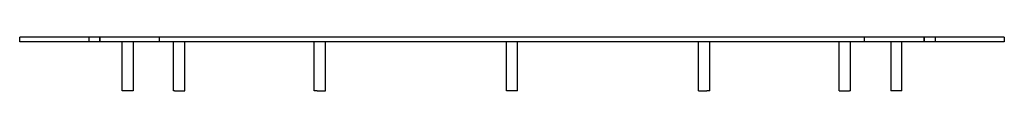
# Model space of a CAD drawing. Header units: millimetres. Extents: x -442 to 442, y -48 to 0.
import ezdxf

# ---------------------------------------------------------------- set-up
doc = ezdxf.new("R2010")
doc.units = ezdxf.units.MM
doc.layers.add('HIDDEN', color=7, linetype='Continuous')
doc.layers.add('THICK', color=7, linetype='Continuous')

msp = doc.modelspace()

# ---------------------------------------------------------------- linework, layer by layer
at = {"layer": 'HIDDEN'}
for p, q in [((-442, 0), (-442, 0)), ((-380, 0), (-380, -4)), ((-380, 0), (-380, -4)), ((-370, -4), (-370, 0)), ((-370, 0), (-370, -4)), ((-316.5, -4), (-316.5, 0)), ((316.5, -4), (316.5, 0)), ((370, -4), (370, 0)), ((370, 0), (370, -4)), ((380, 0), (380, -4)), ((380, 0), (380, -4)), ((442, 0), (442, 0)), ((-442, -4), (-442, -4)), ((442, -4), (442, -4))]:
    msp.add_line(p, q, dxfattribs=at)
at = {"layer": 'THICK'}
for p, q in [((-442, -4), (-442, 0)), ((442, 0), (-442, 0)), ((442, 0), (442, -4)), ((442, -4), (-442, -4)), ((-350, -48), (-350, -4)), ((-340, -4), (-340, -48)), ((-303.78, -48), (-303.78, -4)), ((-293.78, -48), (-293.78, -4)), ((-177.5, -48), (-177.5, -4)), ((-167.5, -48), (-167.5, -4)), ((-5, -48), (-5, -4)), ((5, -48), (5, -4)), ((167.5, -48), (167.5, -4)), ((177.5, -48), (177.5, -4)), ((293.78, -48), (293.78, -4)), ((303.78, -48), (303.78, -4)), ((340, -4), (340, -48)), ((350, -48), (350, -4)), ((-340, -48), (-350, -48)), ((-303.11, -48), (-303.78, -48)), ((-303.11, -48), (-293.78, -48)), ((-175, -48), (-177.5, -48)), ((-175, -48), (-167.5, -48)), ((0, -48), (-5, -48)), ((5, -48), (0, -48)), ((167.5, -48), (175, -48)), ((177.5, -48), (175, -48)), ((293.78, -48), (303.11, -48)), ((303.78, -48), (303.11, -48)), ((350, -48), (340, -48))]:
    msp.add_line(p, q, dxfattribs=at)

doc.saveas('drawing.dxf')
